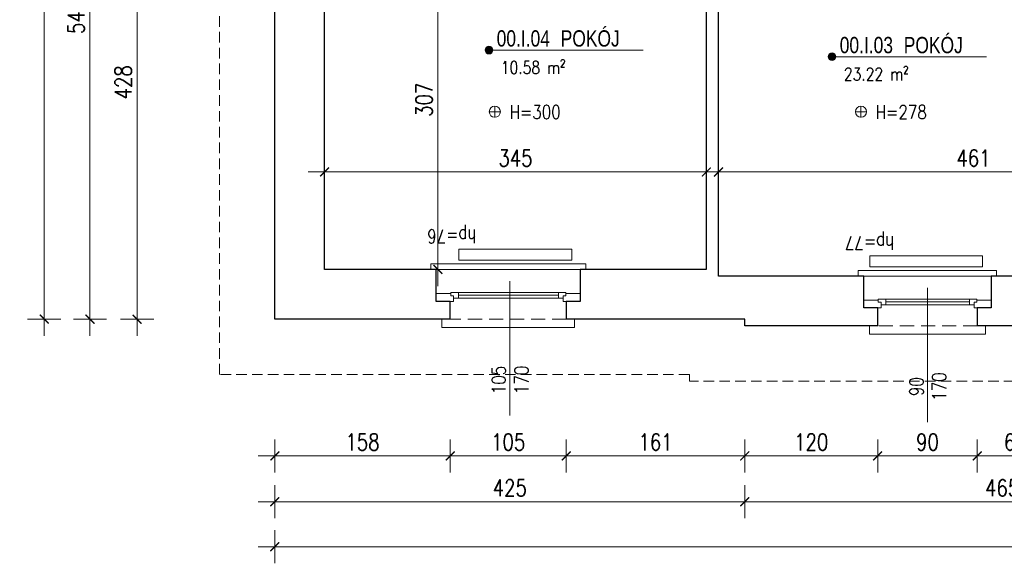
# Model space of a CAD drawing. Header units: millimetres. Extents: x 284606 to 569416, y -192995 to -95103.
# Tile 20 of 178: x 286767 to 287657, y -104286 to -103795. Entities that reach past the tile are written whole.
import ezdxf
from ezdxf.enums import TextEntityAlignment as Align

# ---------------------------------------------------------------- set-up
doc = ezdxf.new("R2010")
doc.units = ezdxf.units.MM
doc.linetypes.add('HIDDEN', pattern=[9.525, 6.35, -3.175])
doc.layers.get('0').update_dxf_attribs({"lineweight": 0})
for name, color, linetype, lineweight in [('!STR_Elewacje 0.15', 10, 'Continuous', 15), ('!STR_Konstrukcja 0.20', 200, 'Continuous', 20), ('!STR_Konstrukcja 0.30', 64, 'Continuous', 30), ('!STR_Opisy 0.09', 8, 'Continuous', 9), ('!STR_Przerywana 0.09', 8, 'HIDDEN', 9), ('!STR_Stolarka okienna', 72, 'Continuous', 15), ('!STR_Wymiarowanie', 254, 'Continuous', 9)]:
    doc.layers.add(name, color=color, linetype=linetype, lineweight=lineweight)
doc.layers.add('!STR_Obrysy pomieszczeń', color=215, linetype='Continuous', lineweight=9, plot=False)
doc.styles.add('AB_Arial', font='NirmalaS.ttf')
doc.styles.add('EKO 1-10', font='romans.shx', dxfattribs={"width": 0.8, "height": 15})
doc.styles.add('EKO 1-5', font='romans.shx', dxfattribs={"width": 0.8, "height": 10})
doc.dimstyles.new('EKO wymiar 1-10', dxfattribs={"dimtxt": 15, "dimasz": 8, "dimexe": 15, "dimexo": 15, "dimgap": 5, "dimtad": 1, "dimdec": 0, "dimtxsty": 'EKO 1-10', "dimblk": 'ARCHTICK', "dimcen": 10, "dimdle": 15, "dimclrd": 256, "dimclre": 256, "dimclrt": 256, "dimazin": 2, "dimtfac": 1, "dimtdec": 0, "dimtmove": 2, "dimatfit": 3, "dimldrblk": 'ARCHTICK', "dimfxl": 15, "dimfxlon": 1, "dimlwd": -1, "dimlwe": -1, "dimarcsym": 0})

# ---------------------------------------------------------------- blocks, each defined once
blk = doc.blocks.new('*U195')
at = {"layer": '!STR_Konstrukcja 0.20', "linetype": 'Continuous', "lineweight": 15}
for points in [[(8.12, 45.81), (0.62, 45.81), (0.62, 53.31), (120.62, 53.31), (120.62, 45.81), (113.12, 45.81)], [(-4.38, 0.81), (-9.38, 0.81), (-9.38, -4.19), (130.62, -4.19), (130.62, 0.81), (125.62, 0.81)]]:
    blk.add_lwpolyline(points, dxfattribs=at)
at = {"layer": '!STR_Konstrukcja 0.30', "ltscale": 2}
for points in [[(-4.38, 0.81), (-4.38, 29.68), (8.12, 29.68), (8.12, 45.81)], [(113.12, 45.81), (113.12, 29.68), (125.62, 29.68), (125.62, 0.81)]]:
    blk.add_lwpolyline(points, dxfattribs=at)
at = {"layer": '!STR_Przerywana 0.09', "ltscale": 2}
for points in [[(8.12, 45.81), (113.12, 45.81)], [(-4.38, 0.81), (125.62, 0.81)]]:
    blk.add_lwpolyline(points, dxfattribs=at)
at = {"layer": '!STR_Stolarka okienna', "ltscale": 0.3}
for points in [[(-4.38, 22.64), (-4.38, 29.68), (11.02, 29.68), (11.02, 24.55), (8.52, 24.55), (8.52, 22.64), (-4.38, 22.64)], [(112.55, 21.56), (112.55, 24.55), (110.05, 24.55), (110.05, 26.7), (11.02, 26.7), (11.02, 24.55), (8.52, 24.55), (8.52, 21.56), (112.55, 21.56)], [(15.12, 26.7), (15.12, 21.56)], [(105.62, 21.56), (105.62, 26.7)], [(125.62, 22.64), (125.62, 29.68), (110.05, 29.68), (110.05, 24.55), (112.55, 24.55), (112.55, 22.64), (125.62, 22.64)], [(105.62, 24.13), (15.12, 24.13)]]:
    blk.add_lwpolyline(points, dxfattribs=at)
blk = doc.blocks.new('*U196')
at = {"layer": '!STR_Opisy 0.09', "linetype": 'Continuous'}
blk.add_line((0, -153.49), (0, -32.16), dxfattribs=at)
at = {"layer": '!STR_Opisy 0.09', "linetype": 'Continuous', "style": 'EKO 1-5', "width": 0.8}
blk.add_attdef('HP=', (30.1, 14.63), '', height=12.5, rotation=180, dxfattribs=at)
blk.add_attdef('SZER', text='', height=12.5, rotation=270, dxfattribs=at).set_placement((0, -121.38), align=Align.BOTTOM_CENTER)
at = {"layer": '!STR_Opisy 0.09', "ltscale": 0.7, "style": 'EKO 1-5', "width": 0.8}
blk.add_attdef('WYS', text='', height=12.5, rotation=270, dxfattribs=at).set_placement((-10.53, -121.38), align=Align.MIDDLE_CENTER)
blk = doc.blocks.new('*U163')
at = {"layer": '!STR_Konstrukcja 0.20', "linetype": 'Continuous', "lineweight": 15}
for points in [[(8.12, 45.81), (0.62, 45.81), (0.62, 53.31), (105.62, 53.31), (105.62, 45.81), (98.12, 45.81)], [(-4.38, 0.81), (-9.38, 0.81), (-9.38, -4.19), (115.62, -4.19), (115.62, 0.81), (110.62, 0.81)]]:
    blk.add_lwpolyline(points, dxfattribs=at)
at = {"layer": '!STR_Konstrukcja 0.30', "ltscale": 2}
for points in [[(-4.38, 0.81), (-4.38, 29.68), (8.12, 29.68), (8.12, 45.81)], [(98.12, 45.81), (98.12, 29.68), (110.62, 29.68), (110.62, 0.81)]]:
    blk.add_lwpolyline(points, dxfattribs=at)
at = {"layer": '!STR_Przerywana 0.09', "ltscale": 2}
for points in [[(8.12, 45.81), (98.12, 45.81)], [(-4.38, 0.81), (110.62, 0.81)]]:
    blk.add_lwpolyline(points, dxfattribs=at)
at = {"layer": '!STR_Stolarka okienna', "ltscale": 0.3}
for points in [[(-4.38, 22.64), (-4.38, 29.68), (11.02, 29.68), (11.02, 24.55), (8.52, 24.55), (8.52, 22.64), (-4.38, 22.64)], [(97.55, 21.56), (97.55, 24.55), (95.05, 24.55), (95.05, 26.7), (11.02, 26.7), (11.02, 24.55), (8.52, 24.55), (8.52, 21.56), (97.55, 21.56)], [(15.12, 26.7), (15.12, 21.56)], [(90.62, 21.56), (90.62, 26.7)], [(110.62, 22.64), (110.62, 29.68), (95.05, 29.68), (95.05, 24.55), (97.55, 24.55), (97.55, 22.64), (110.62, 22.64)], [(90.62, 24.13), (15.12, 24.13)]]:
    blk.add_lwpolyline(points, dxfattribs=at)
blk = doc.blocks.new('wysokosc2')
at = {"ltscale": 2}
for points in [[(-5.06, 0.04), (5.03, 0.04)], [(0, 5.1), (0, -5.1)]]:
    blk.add_lwpolyline(points, dxfattribs=at)
blk.add_circle((0, 0), 5.03, dxfattribs=at)
at = {"ltscale": 2, "style": 'EKO 1-5', "width": 0.8}
blk.add_attdef('WYS', (13.29, -6.01), '', height=12.5, dxfattribs=at)
blk = doc.blocks.new('_ArchTick')
at = {"color": 0, "linetype": 'ByBlock', "const_width": 0.15}
blk.add_lwpolyline([(-0.5, -0.5), (0.5, 0.5)], dxfattribs=at)
blk = doc.blocks.new('*D230')
at = {"layer": '!STR_Wymiarowanie', "ltscale": 1.5, "transparency": 16777216}
for p, q in [((287043.04, -103947.14), (287043.04, -103917.14)), ((287388.04, -103947.14), (287388.04, -103917.14)), ((287028.04, -103932.14), (287403.04, -103932.14))]:
    blk.add_line(p, q, dxfattribs=at)
at = {"layer": 'Defpoints', "color": 0, "ltscale": 1.5, "transparency": 16777216}
for p in [(287388.04, -103932.14), (287043.04, -104020.19), (287388.04, -104020.19)]:
    blk.add_point(p, dxfattribs=at)
at = {"layer": '!STR_Wymiarowanie', "ltscale": 1.5, "transparency": 16777216, "xscale": 8, "yscale": 8, "zscale": 8, "rotation": 180}
blk.add_blockref('_ArchTick', (287043.04, -103932.14), dxfattribs=at)
at = {"layer": '!STR_Wymiarowanie', "ltscale": 1.5, "transparency": 16777216, "xscale": 8, "yscale": 8, "zscale": 8}
blk.add_blockref('_ArchTick', (287388.04, -103932.14), dxfattribs=at)
at = {"layer": '!STR_Wymiarowanie', "ltscale": 1.5, "transparency": 16777216, "insert": (287215.54, -103919.64), "char_height": 15, "attachment_point": 5, "style": 'EKO 1-10'}
blk.add_mtext('345', dxfattribs=at)
blk = doc.blocks.new('*D231')
at = {"layer": '!STR_Wymiarowanie', "ltscale": 1.5, "transparency": 16777216}
for p, q in [((287399.04, -103947.14), (287399.04, -103917.14)), ((287860.04, -103947.14), (287860.04, -103917.14)), ((287384.04, -103932.14), (287875.04, -103932.14))]:
    blk.add_line(p, q, dxfattribs=at)
at = {"layer": 'Defpoints', "color": 0, "ltscale": 1.5, "transparency": 16777216}
for p in [(287860.04, -103932.14), (287399.04, -104026.19), (287860.04, -104026.19)]:
    blk.add_point(p, dxfattribs=at)
at = {"layer": '!STR_Wymiarowanie', "ltscale": 1.5, "transparency": 16777216, "xscale": 8, "yscale": 8, "zscale": 8, "rotation": 180}
blk.add_blockref('_ArchTick', (287399.04, -103932.14), dxfattribs=at)
at = {"layer": '!STR_Wymiarowanie', "ltscale": 1.5, "transparency": 16777216, "xscale": 8, "yscale": 8, "zscale": 8}
blk.add_blockref('_ArchTick', (287860.04, -103932.14), dxfattribs=at)
at = {"layer": '!STR_Wymiarowanie', "ltscale": 1.5, "transparency": 16777216, "insert": (287629.54, -103919.64), "char_height": 15, "attachment_point": 5, "style": 'EKO 1-10'}
blk.add_mtext('461', dxfattribs=at)
blk = doc.blocks.new('*D233')
at = {"layer": '!STR_Wymiarowanie', "ltscale": 1.5, "transparency": 16777216}
for p, q in [((287145.45, -104035.19), (287145.45, -103698.5)), ((287160.45, -103713.5), (287130.45, -103713.5)), ((287160.45, -104020.19), (287130.45, -104020.19))]:
    blk.add_line(p, q, dxfattribs=at)
at = {"layer": 'Defpoints', "color": 0, "ltscale": 1.5, "transparency": 16777216}
for p in [(287145.45, -103713.5), (287388.04, -103713.5), (287388.04, -104020.19)]:
    blk.add_point(p, dxfattribs=at)
at = {"layer": '!STR_Wymiarowanie', "ltscale": 1.5, "transparency": 16777216, "xscale": 8, "yscale": 8, "zscale": 8}
for p, rotation in [((287145.45, -103713.5), 90), ((287145.45, -104020.19), 270)]:
    blk.add_blockref('_ArchTick', p, dxfattribs=dict(at, rotation=rotation))
at = {"layer": '!STR_Wymiarowanie', "ltscale": 1.5, "transparency": 16777216, "insert": (287132.95, -103866.85), "char_height": 15, "attachment_point": 5, "rotation": 90, "style": 'EKO 1-10'}
blk.add_mtext('307', dxfattribs=at)
blk = doc.blocks.new('*D467')
at = {"layer": '!STR_Wymiarowanie', "ltscale": 1.5, "transparency": 16777216}
for p, q in [((286873.54, -103622), (286873.54, -104080.19)), ((286888.54, -103637), (286858.54, -103637)), ((286888.54, -104065.19), (286858.54, -104065.19))]:
    blk.add_line(p, q, dxfattribs=at)
at = {"layer": 'Defpoints', "color": 0, "ltscale": 1.5, "transparency": 16777216}
for p in [(287006.11, -103637), (286873.54, -104065.19), (286998.04, -104065.19)]:
    blk.add_point(p, dxfattribs=at)
at = {"layer": '!STR_Wymiarowanie', "ltscale": 1.5, "transparency": 16777216, "xscale": 8, "yscale": 8, "zscale": 8}
for p, rotation in [((286873.54, -103637), 90), ((286873.54, -104065.19), 270)]:
    blk.add_blockref('_ArchTick', p, dxfattribs=dict(at, rotation=rotation))
at = {"layer": '!STR_Wymiarowanie', "ltscale": 1.5, "transparency": 16777216, "insert": (286861.04, -103851.1), "char_height": 15, "attachment_point": 5, "rotation": 90, "style": 'EKO 1-10'}
blk.add_mtext('428', dxfattribs=at)
blk = doc.blocks.new('*D469')
at = {"layer": '!STR_Wymiarowanie', "ltscale": 1.5, "transparency": 16777216}
for p, q in [((286830.96, -103503.85), (286830.96, -104080.19)), ((286845.96, -103518.85), (286815.96, -103518.85)), ((286845.96, -104065.19), (286815.96, -104065.19))]:
    blk.add_line(p, q, dxfattribs=at)
at = {"layer": 'Defpoints', "color": 0, "ltscale": 1.5, "transparency": 16777216}
for p in [(286998.04, -103518.85), (286830.96, -104065.19), (286998.04, -104065.19)]:
    blk.add_point(p, dxfattribs=at)
at = {"layer": '!STR_Wymiarowanie', "ltscale": 1.5, "transparency": 16777216, "xscale": 8, "yscale": 8, "zscale": 8}
for p, rotation in [((286830.96, -103518.85), 90), ((286830.96, -104065.19), 270)]:
    blk.add_blockref('_ArchTick', p, dxfattribs=dict(at, rotation=rotation))
at = {"layer": '!STR_Wymiarowanie', "ltscale": 1.5, "transparency": 16777216, "insert": (286818.46, -103792.02), "char_height": 15, "attachment_point": 5, "rotation": 90, "style": 'EKO 1-10'}
blk.add_mtext('546', dxfattribs=at)
blk = doc.blocks.new('*D470')
at = {"layer": '!STR_Wymiarowanie', "ltscale": 1.5, "transparency": 16777216}
for p, q in [((286789.64, -104080.19), (286789.64, -102992.19)), ((286804.64, -103007.19), (286774.64, -103007.19)), ((286804.64, -104065.19), (286774.64, -104065.19))]:
    blk.add_line(p, q, dxfattribs=at)
at = {"layer": 'Defpoints', "color": 0, "ltscale": 1.5, "transparency": 16777216}
for p in [(286789.64, -103007.19), (286985.04, -103007.19), (286998.04, -104065.19)]:
    blk.add_point(p, dxfattribs=at)
at = {"layer": '!STR_Wymiarowanie', "ltscale": 1.5, "transparency": 16777216, "xscale": 8, "yscale": 8, "zscale": 8}
for p, rotation in [((286789.64, -103007.19), 90), ((286789.64, -104065.19), 270)]:
    blk.add_blockref('_ArchTick', p, dxfattribs=dict(at, rotation=rotation))
at = {"layer": '!STR_Wymiarowanie', "ltscale": 1.5, "transparency": 16777216, "insert": (286777.14, -103536.19), "char_height": 15, "attachment_point": 5, "rotation": 90, "style": 'EKO 1-10'}
blk.add_mtext('1058', dxfattribs=at)
blk = doc.blocks.new('*D471')
at = {"layer": '!STR_Wymiarowanie', "ltscale": 1.5, "transparency": 16777216}
for p, q in [((286998.04, -104173.77), (286998.04, -104203.77)), ((287156.51, -104173.77), (287156.51, -104203.77)), ((286983.04, -104188.77), (287171.51, -104188.77))]:
    blk.add_line(p, q, dxfattribs=at)
at = {"layer": 'Defpoints', "color": 0, "ltscale": 1.5, "transparency": 16777216}
for p in [(287156.51, -104057.13), (286998.04, -104065.19), (287156.51, -104188.77)]:
    blk.add_point(p, dxfattribs=at)
at = {"layer": '!STR_Wymiarowanie', "ltscale": 1.5, "transparency": 16777216, "xscale": 8, "yscale": 8, "zscale": 8, "rotation": 180}
blk.add_blockref('_ArchTick', (286998.04, -104188.77), dxfattribs=at)
at = {"layer": '!STR_Wymiarowanie', "ltscale": 1.5, "transparency": 16777216, "xscale": 8, "yscale": 8, "zscale": 8}
blk.add_blockref('_ArchTick', (287156.51, -104188.77), dxfattribs=at)
at = {"layer": '!STR_Wymiarowanie', "ltscale": 1.5, "transparency": 16777216, "insert": (287077.28, -104176.27), "char_height": 15, "attachment_point": 5, "style": 'EKO 1-10'}
blk.add_mtext('158', dxfattribs=at)
blk = doc.blocks.new('*D472')
at = {"layer": '!STR_Wymiarowanie', "ltscale": 1.5, "transparency": 16777216}
for p, q in [((287156.51, -104173.77), (287156.51, -104203.77)), ((287261.51, -104173.77), (287261.51, -104203.77)), ((287141.51, -104188.77), (287276.51, -104188.77))]:
    blk.add_line(p, q, dxfattribs=at)
at = {"layer": 'Defpoints', "color": 0, "ltscale": 1.5, "transparency": 16777216}
for p in [(287156.51, -104057.13), (287261.51, -104057.13), (287261.51, -104188.77)]:
    blk.add_point(p, dxfattribs=at)
at = {"layer": '!STR_Wymiarowanie', "ltscale": 1.5, "transparency": 16777216, "xscale": 8, "yscale": 8, "zscale": 8, "rotation": 180}
blk.add_blockref('_ArchTick', (287156.51, -104188.77), dxfattribs=at)
at = {"layer": '!STR_Wymiarowanie', "ltscale": 1.5, "transparency": 16777216, "xscale": 8, "yscale": 8, "zscale": 8}
blk.add_blockref('_ArchTick', (287261.51, -104188.77), dxfattribs=at)
at = {"layer": '!STR_Wymiarowanie', "ltscale": 1.5, "transparency": 16777216, "insert": (287209.01, -104176.27), "char_height": 15, "attachment_point": 5, "style": 'EKO 1-10'}
blk.add_mtext('105', dxfattribs=at)
blk = doc.blocks.new('*D473')
at = {"layer": '!STR_Wymiarowanie', "ltscale": 1.5, "transparency": 16777216}
for p, q in [((287261.51, -104173.77), (287261.51, -104203.77)), ((287422.79, -104173.77), (287422.79, -104203.77)), ((287246.51, -104188.77), (287437.79, -104188.77))]:
    blk.add_line(p, q, dxfattribs=at)
at = {"layer": 'Defpoints', "color": 0, "ltscale": 1.5, "transparency": 16777216}
for p in [(287261.51, -104057.13), (287422.79, -104068.19), (287422.79, -104188.77)]:
    blk.add_point(p, dxfattribs=at)
at = {"layer": '!STR_Wymiarowanie', "ltscale": 1.5, "transparency": 16777216, "xscale": 8, "yscale": 8, "zscale": 8, "rotation": 180}
blk.add_blockref('_ArchTick', (287261.51, -104188.77), dxfattribs=at)
at = {"layer": '!STR_Wymiarowanie', "ltscale": 1.5, "transparency": 16777216, "xscale": 8, "yscale": 8, "zscale": 8}
blk.add_blockref('_ArchTick', (287422.79, -104188.77), dxfattribs=at)
at = {"layer": '!STR_Wymiarowanie', "ltscale": 1.5, "transparency": 16777216, "insert": (287342.15, -104176.27), "char_height": 15, "attachment_point": 5, "style": 'EKO 1-10'}
blk.add_mtext('161', dxfattribs=at)
blk = doc.blocks.new('*D474')
at = {"layer": '!STR_Wymiarowanie', "ltscale": 1.5, "transparency": 16777216}
for p, q in [((287422.79, -104173.77), (287422.79, -104203.77)), ((287542.92, -104173.77), (287542.92, -104203.77)), ((287407.79, -104188.77), (287557.92, -104188.77))]:
    blk.add_line(p, q, dxfattribs=at)
at = {"layer": 'Defpoints', "color": 0, "ltscale": 1.5, "transparency": 16777216}
for p in [(287422.79, -104068.19), (287542.92, -104063.13), (287542.92, -104188.77)]:
    blk.add_point(p, dxfattribs=at)
at = {"layer": '!STR_Wymiarowanie', "ltscale": 1.5, "transparency": 16777216, "xscale": 8, "yscale": 8, "zscale": 8, "rotation": 180}
blk.add_blockref('_ArchTick', (287422.79, -104188.77), dxfattribs=at)
at = {"layer": '!STR_Wymiarowanie', "ltscale": 1.5, "transparency": 16777216, "xscale": 8, "yscale": 8, "zscale": 8}
blk.add_blockref('_ArchTick', (287542.92, -104188.77), dxfattribs=at)
at = {"layer": '!STR_Wymiarowanie', "ltscale": 1.5, "transparency": 16777216, "insert": (287482.86, -104176.27), "char_height": 15, "attachment_point": 5, "style": 'EKO 1-10'}
blk.add_mtext('120', dxfattribs=at)
blk = doc.blocks.new('*D475')
at = {"layer": '!STR_Wymiarowanie', "ltscale": 1.5, "transparency": 16777216}
for p, q in [((287542.92, -104173.77), (287542.92, -104203.77)), ((287632.92, -104173.77), (287632.92, -104203.77)), ((287527.92, -104188.77), (287647.92, -104188.77))]:
    blk.add_line(p, q, dxfattribs=at)
at = {"layer": 'Defpoints', "color": 0, "ltscale": 1.5, "transparency": 16777216}
for p in [(287542.92, -104063.13), (287632.92, -104063.13), (287632.92, -104188.77)]:
    blk.add_point(p, dxfattribs=at)
at = {"layer": '!STR_Wymiarowanie', "ltscale": 1.5, "transparency": 16777216, "xscale": 8, "yscale": 8, "zscale": 8, "rotation": 180}
blk.add_blockref('_ArchTick', (287542.92, -104188.77), dxfattribs=at)
at = {"layer": '!STR_Wymiarowanie', "ltscale": 1.5, "transparency": 16777216, "xscale": 8, "yscale": 8, "zscale": 8}
blk.add_blockref('_ArchTick', (287632.92, -104188.77), dxfattribs=at)
at = {"layer": '!STR_Wymiarowanie', "ltscale": 1.5, "transparency": 16777216, "insert": (287587.92, -104176.27), "char_height": 15, "attachment_point": 5, "style": 'EKO 1-10'}
blk.add_mtext('90', dxfattribs=at)
blk = doc.blocks.new('*D476')
at = {"layer": '!STR_Wymiarowanie', "ltscale": 1.5, "transparency": 16777216}
for p, q in [((287632.92, -104173.77), (287632.92, -104203.77)), ((287701.92, -104173.77), (287701.92, -104203.77)), ((287617.92, -104188.77), (287716.92, -104188.77))]:
    blk.add_line(p, q, dxfattribs=at)
at = {"layer": 'Defpoints', "color": 0, "ltscale": 1.5, "transparency": 16777216}
for p in [(287632.92, -104063.13), (287701.92, -104063.13), (287701.92, -104188.77)]:
    blk.add_point(p, dxfattribs=at)
at = {"layer": '!STR_Wymiarowanie', "ltscale": 1.5, "transparency": 16777216, "xscale": 8, "yscale": 8, "zscale": 8, "rotation": 180}
blk.add_blockref('_ArchTick', (287632.92, -104188.77), dxfattribs=at)
at = {"layer": '!STR_Wymiarowanie', "ltscale": 1.5, "transparency": 16777216, "xscale": 8, "yscale": 8, "zscale": 8}
blk.add_blockref('_ArchTick', (287701.92, -104188.77), dxfattribs=at)
at = {"layer": '!STR_Wymiarowanie', "ltscale": 1.5, "transparency": 16777216, "insert": (287667.42, -104176.27), "char_height": 15, "attachment_point": 5, "style": 'EKO 1-10'}
blk.add_mtext('69', dxfattribs=at)
blk = doc.blocks.new('*D487')
at = {"layer": '!STR_Wymiarowanie', "ltscale": 1.5, "transparency": 16777216}
for p, q in [((286998.04, -104215.12), (286998.04, -104245.12)), ((287422.79, -104215.12), (287422.79, -104245.12)), ((286983.04, -104230.12), (287437.79, -104230.12))]:
    blk.add_line(p, q, dxfattribs=at)
at = {"layer": 'Defpoints', "color": 0, "ltscale": 1.5, "transparency": 16777216}
for p in [(286998.04, -104065.19), (287422.79, -104071.19), (287422.79, -104230.12)]:
    blk.add_point(p, dxfattribs=at)
at = {"layer": '!STR_Wymiarowanie', "ltscale": 1.5, "transparency": 16777216, "xscale": 8, "yscale": 8, "zscale": 8, "rotation": 180}
blk.add_blockref('_ArchTick', (286998.04, -104230.12), dxfattribs=at)
at = {"layer": '!STR_Wymiarowanie', "ltscale": 1.5, "transparency": 16777216, "xscale": 8, "yscale": 8, "zscale": 8}
blk.add_blockref('_ArchTick', (287422.79, -104230.12), dxfattribs=at)
at = {"layer": '!STR_Wymiarowanie', "ltscale": 1.5, "transparency": 16777216, "insert": (287210.42, -104217.62), "char_height": 15, "attachment_point": 5, "style": 'EKO 1-10'}
blk.add_mtext('425', dxfattribs=at)
blk = doc.blocks.new('*D488')
at = {"layer": '!STR_Wymiarowanie', "ltscale": 1.5, "transparency": 16777216}
for p, q in [((287422.79, -104215.12), (287422.79, -104245.12)), ((287888.05, -104215.12), (287888.05, -104245.12)), ((287407.79, -104230.12), (287903.05, -104230.12))]:
    blk.add_line(p, q, dxfattribs=at)
at = {"layer": 'Defpoints', "color": 0, "ltscale": 1.5, "transparency": 16777216}
for p in [(287422.79, -104071.19), (287888.05, -104084.19), (287888.05, -104230.12)]:
    blk.add_point(p, dxfattribs=at)
at = {"layer": '!STR_Wymiarowanie', "ltscale": 1.5, "transparency": 16777216, "xscale": 8, "yscale": 8, "zscale": 8, "rotation": 180}
blk.add_blockref('_ArchTick', (287422.79, -104230.12), dxfattribs=at)
at = {"layer": '!STR_Wymiarowanie', "ltscale": 1.5, "transparency": 16777216, "xscale": 8, "yscale": 8, "zscale": 8}
blk.add_blockref('_ArchTick', (287888.05, -104230.12), dxfattribs=at)
at = {"layer": '!STR_Wymiarowanie', "ltscale": 1.5, "transparency": 16777216, "insert": (287655.42, -104217.62), "char_height": 15, "attachment_point": 5, "style": 'EKO 1-10'}
blk.add_mtext('465', dxfattribs=at)
blk = doc.blocks.new('*D491')
at = {"layer": '!STR_Wymiarowanie', "ltscale": 1.5, "transparency": 16777216}
for p, q in [((286998.04, -104255.81), (286998.04, -104285.81)), ((288890.38, -104255.81), (288890.38, -104285.81)), ((288905.38, -104270.81), (286983.04, -104270.81))]:
    blk.add_line(p, q, dxfattribs=at)
at = {"layer": 'Defpoints', "color": 0, "ltscale": 1.5, "transparency": 16777216}
for p in [(286998.04, -104065.19), (288890.38, -104065.19), (286998.04, -104270.81)]:
    blk.add_point(p, dxfattribs=at)
at = {"layer": '!STR_Wymiarowanie', "ltscale": 1.5, "transparency": 16777216, "xscale": 8, "yscale": 8, "zscale": 8, "rotation": 180}
blk.add_blockref('_ArchTick', (286998.04, -104270.81), dxfattribs=at)
at = {"layer": '!STR_Wymiarowanie', "ltscale": 1.5, "transparency": 16777216, "xscale": 8, "yscale": 8, "zscale": 8}
blk.add_blockref('_ArchTick', (288890.38, -104270.81), dxfattribs=at)
at = {"layer": '!STR_Wymiarowanie', "ltscale": 1.5, "transparency": 16777216, "insert": (287944.21, -104258.31), "char_height": 15, "attachment_point": 5, "style": 'EKO 1-10'}
blk.add_mtext('1892', dxfattribs=at)
blk = doc.blocks.new('*U506')
at = {"ltscale": 0.3}
blk.add_hatch(color=256, dxfattribs=at).paths.add_polyline_path([(-0.91, 50, 1), (6.82, 50, 1)])
at = {"ltscale": 1.5}
blk.add_line((17.59, 50), (154.57, 50), dxfattribs=at)
at = {"ltscale": 0.3}
blk.add_lwpolyline([(17.59, 50), (2.95, 50)], dxfattribs=at)
blk.add_circle((2.95, 50), 3.86, dxfattribs=at)
at = {"ltscale": 1.5, "width": 0.8}
for tag, p, height, style in [('NR_POM.', (10.51, 53.45), 16, 'AB_Arial'), ('NAZWA_POMIESZCZENIA', (66.91, 53.45), 16, 'AB_Arial'), ('POSADZKA', (9.08, 4), 12.5, 'EKO 1-5')]:
    blk.add_attdef(tag, p, '', height=height, rotation=0, dxfattribs=dict(at, style=style))
at = {"ltscale": 1.5, "style": 'EKO 1-5', "width": 0.8}
blk.add_attdef('POWIERZCHNIA', text='', height=12.5, rotation=0, dxfattribs=at).set_placement((78.06, 22.91), align=Align.BOTTOM_RIGHT)

msp = doc.modelspace()

# ---------------------------------------------------------------- linework, layer by layer
at = {"layer": '!STR_Elewacje 0.15', "ltscale": 1.5}
for points in [[(287266.34, -104011.86), (287164.4, -104011.86), (287164.4, -104001.86), (287266.34, -104001.86)], [(287637.75, -104017.86), (287535.82, -104017.86), (287535.82, -104007.86), (287637.75, -104007.86)]]:
    msp.add_lwpolyline(points, close=True, dxfattribs=at)
at = {"layer": '!STR_Konstrukcja 0.30', "ltscale": 1.5}
for points in [[(287530.42, -104026.19), (287399.04, -104026.19), (287399.04, -103522.5), (287433.04, -103522.5)], [(287156.51, -104065.19), (286998.04, -104065.19), (286998.04, -103637)], [(287144.01, -104020.19), (287043.04, -104020.19), (287043.04, -103713.5), (287237.04, -103713.5)], [(287327.04, -103713.5), (287388.04, -103713.5), (287388.04, -104020.19), (287274.01, -104020.19)], [(287689.42, -104026.19), (287645.42, -104026.19)], [(287542.92, -104071.19), (287422.79, -104071.19), (287422.79, -104065.19), (287261.51, -104065.19)], [(287701.92, -104071.19), (287632.92, -104071.19)]]:
    msp.add_lwpolyline(points, dxfattribs=at)
at = {"layer": '!STR_Obrysy pomieszczeń', "ltscale": 0.3}
for points in [[(287399.04, -103522.5), (287860.04, -103522.5), (287860.04, -104026.19), (287399.04, -104026.19)], [(287043.04, -103713.5), (287388.04, -103713.5), (287388.04, -104020.19), (287043.04, -104020.19)]]:
    msp.add_lwpolyline(points, close=True, dxfattribs=at)
at = {"layer": '!STR_Przerywana 0.09', "ltscale": 1.5}
msp.add_lwpolyline([(286935.04, -102957.19), (287459.6, -102957.19), (287459.6, -102860.19), (288462.04, -102860.19), (288462.04, -102873.2), (288940.38, -102873.29), (288940.38, -104115.19), (288515.18, -104115.19), (288515.18, -104134.19), (287838.05, -104134.19), (287838.05, -104121.19), (287372.79, -104121.19), (287372.79, -104115.19), (286948.04, -104115.19), (286948.04, -103568.85), (286935.04, -103568.85)], close=True, dxfattribs=at)

# ---------------------------------------------------------------- block references
at = {"layer": '!STR_Konstrukcja 0.30', "ltscale": 1.5}
ref = msp.add_blockref('*U196', (287210.42, -103998.75), dxfattribs=dict(at, xscale=-1))
ref.add_attrib('SZER', '105', dxfattribs={"layer": '!STR_Opisy 0.09', "linetype": 'Continuous', "height": 12.5, "rotation": 90, "style": 'EKO 1-5', "width": 0.8}).set_placement((287210.42, -104120.13), align=Align.BOTTOM_CENTER)
ref.add_attrib('WYS', '170', dxfattribs={"layer": '!STR_Opisy 0.09', "ltscale": 0.7, "height": 12.5, "rotation": 90, "style": 'EKO 1-5', "width": 0.8}).set_placement((287220.95, -104120.13), align=Align.MIDDLE_CENTER)
ref.add_attrib('HP=', 'hp=76', (287180.32, -103984.12), dxfattribs={"layer": '!STR_Opisy 0.09', "linetype": 'Continuous', "height": 12.5, "rotation": 180, "style": 'EKO 1-5', "width": 0.8})
ref = msp.add_blockref('*U196', (287588.01, -104004.75), dxfattribs=dict(at, xscale=-1))
ref.add_attrib('SZER', '90', dxfattribs={"layer": '!STR_Opisy 0.09', "linetype": 'Continuous', "height": 12.5, "rotation": 90, "style": 'EKO 1-5', "width": 0.8}).set_placement((287588.01, -104126.13), align=Align.BOTTOM_CENTER)
ref.add_attrib('WYS', '170', dxfattribs={"layer": '!STR_Opisy 0.09', "ltscale": 0.7, "height": 12.5, "rotation": 90, "style": 'EKO 1-5', "width": 0.8}).set_placement((287598.53, -104126.13), align=Align.MIDDLE_CENTER)
ref.add_attrib('HP=', 'hp=77', (287557.91, -103990.12), dxfattribs={"layer": '!STR_Opisy 0.09', "linetype": 'Continuous', "height": 12.5, "rotation": 180, "style": 'EKO 1-5', "width": 0.8})
at = {"layer": '!STR_Konstrukcja 0.30', "ltscale": 1.5, "rotation": 180}
for name, p in [('*U195', (287269.63, -104019.38)), ('*U163', (287641.04, -104025.38))]:
    msp.add_blockref(name, p, dxfattribs=at)
at = {"layer": '!STR_Opisy 0.09'}
ref = msp.add_blockref('*U506', (287188.87, -103867.96), dxfattribs=dict(at, xscale=0.9199999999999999, yscale=0.9199999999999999, zscale=0.9199999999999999))
ref.add_attrib('NAZWA_POM', 'POKÓJ', (287256.41, -103818.79), dxfattribs={"layer": '0', "ltscale": 1.5, "height": 14.72, "rotation": 0, "style": 'AB_Arial', "width": 0.8})
ref.add_attrib('NUMER_POM', '00.I.04', (287198.54, -103818.79), dxfattribs={"layer": '0', "ltscale": 1.5, "height": 14.72, "rotation": 0, "style": 'AB_Arial', "width": 0.8})
ref.add_attrib('R-SURF', '10.58 m²', dxfattribs={"layer": '0', "ltscale": 1.5, "height": 11.5, "rotation": 0, "style": 'EKO 1-5', "width": 0.8}).set_placement((287260.68, -103846.89), align=Align.BOTTOM_RIGHT)
ref = msp.add_blockref('*U506', (287498.95, -103873.96), dxfattribs=dict(at, xscale=0.9199999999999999, yscale=0.9199999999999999, zscale=0.9199999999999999))
ref.add_attrib('NAZWA_POM', 'POKÓJ', (287566.49, -103824.79), dxfattribs={"layer": '0', "ltscale": 1.5, "height": 14.72, "rotation": 0, "style": 'AB_Arial', "width": 0.8})
ref.add_attrib('NUMER_POM', '00.I.03', (287508.62, -103824.79), dxfattribs={"layer": '0', "ltscale": 1.5, "height": 14.72, "rotation": 0, "style": 'AB_Arial', "width": 0.8})
ref.add_attrib('R-SURF', '23.22 m²', dxfattribs={"layer": '0', "ltscale": 1.5, "height": 11.5, "rotation": 0, "style": 'EKO 1-5', "width": 0.8}).set_placement((287570.76, -103852.89), align=Align.BOTTOM_RIGHT)
ref = msp.add_blockref('wysokosc2', (287196.87, -103877.71), dxfattribs=dict(at, xscale=-1, rotation=180))
ref.add_attrib('WYS', 'H=300', (287210.16, -103884.21), dxfattribs={"layer": '0', "ltscale": 2, "height": 12.5, "style": 'EKO 1-5', "width": 0.8})
ref = msp.add_blockref('wysokosc2', (287527.8, -103877.71), dxfattribs=dict(at, xscale=-1, rotation=180))
ref.add_attrib('WYS', 'H=278', (287541.09, -103884.21), dxfattribs={"layer": '0', "ltscale": 2, "height": 12.5, "style": 'EKO 1-5', "width": 0.8})

# ---------------------------------------------------------------- dimensions: what is measured, and where the dimension line sits
at = {"layer": '!STR_Wymiarowanie', "ltscale": 1.5}
for base, p1, p2, picture, middle in [((286789.64, -103007.19), (286998.04, -104065.19), (286985.04, -103007.19), '*D470', (286777.14, -103536.19)), ((286830.96, -104065.19), (286998.04, -103518.85), (286998.04, -104065.19), '*D469', (286818.46, -103792.02)), ((286873.54, -104065.19), (287006.11, -103637), (286998.04, -104065.19), '*D467', (286861.04, -103851.1)), ((287145.45, -103713.5), (287388.04, -104020.19), (287388.04, -103713.5), '*D233', (287132.95, -103866.85))]:
    dim = msp.add_linear_dim(base=base, p1=p1, p2=p2, angle=90, dimstyle='EKO wymiar 1-10', dxfattribs=at)
    dim.commit()
    dim.dimension.update_dxf_attribs({"geometry": picture, "text_midpoint": middle})
for base, p1, p2, picture, middle in [((287388.04, -103932.14), (287043.04, -104020.19), (287388.04, -104020.19), '*D230', (287215.54, -103919.64)), ((287860.04, -103932.14), (287399.04, -104026.19), (287860.04, -104026.19), '*D231', (287629.54, -103919.64)), ((287156.51, -104188.77), (286998.04, -104065.19), (287156.51, -104057.13), '*D471', (287077.28, -104176.27)), ((287261.51, -104188.77), (287156.51, -104057.13), (287261.51, -104057.13), '*D472', (287209.01, -104176.27)), ((287422.79, -104188.77), (287261.51, -104057.13), (287422.79, -104068.19), '*D473', (287342.15, -104176.27)), ((287422.79, -104230.12), (286998.04, -104065.19), (287422.79, -104071.19), '*D487', (287210.42, -104217.62)), ((286998.04, -104270.81), (288890.38, -104065.19), (286998.04, -104065.19), '*D491', (287944.21, -104258.31)), ((287542.92, -104188.77), (287422.79, -104068.19), (287542.92, -104063.13), '*D474', (287482.86, -104176.27)), ((287632.92, -104188.77), (287542.92, -104063.13), (287632.92, -104063.13), '*D475', (287587.92, -104176.27)), ((287701.92, -104188.77), (287632.92, -104063.13), (287701.92, -104063.13), '*D476', (287667.42, -104176.27)), ((287888.05, -104230.12), (287422.79, -104071.19), (287888.05, -104084.19), '*D488', (287655.42, -104217.62))]:
    dim = msp.add_linear_dim(base=base, p1=p1, p2=p2, dimstyle='EKO wymiar 1-10', dxfattribs=at)
    dim.commit()
    dim.dimension.update_dxf_attribs({"geometry": picture, "text_midpoint": middle})

doc.saveas('drawing.dxf')
